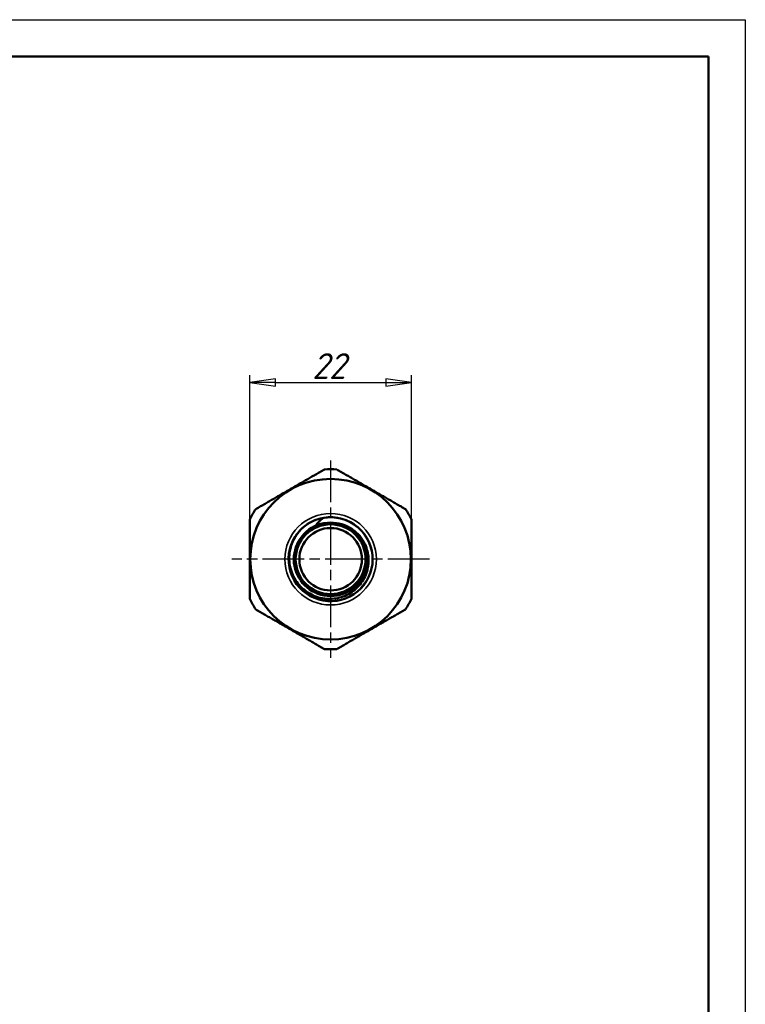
# Model space of a CAD drawing. Header units: millimetres. Extents: x 0 to 436, y -69 to 297.
# Tile 15 of 16: x 111 to 210, y 163 to 297. Entities that reach past the tile are written whole.
import ezdxf

# ---------------------------------------------------------------- set-up
doc = ezdxf.new("R2010")
doc.units = ezdxf.units.MM
doc.linetypes.add('CHAIN', pattern=[0.7087, 0.4724, -0.0591, 0.1181, -0.0591])
for name, color, linetype, lineweight in [('Видимые тонкие (ГОСТ)', 7, 'Continuous', 35), ('Видимый контур (ГОСТ)', 7, 'Continuous', 50), ('Кромка (ГОСТ)', 7, 'Continuous', 50), ('Маркер центра (ГОСТ)', 7, 'Continuous', 25), ('Размер (ГОСТ)', 7, 'Continuous', 25)]:
    doc.layers.add(name, color=color, linetype=linetype, lineweight=lineweight)
doc.styles.add('Обычный текст (ГОСТ)', font='GOST Common Italic.ttf')
doc.dimstyles.new('Обычный (ГОСТ)', dxfattribs={"dimtxt": 3.5, "dimasz": 3.5, "dimexe": 1, "dimexo": 0, "dimgap": 0.5, "dimtad": 1, "dimrnd": 1e-08, "dimtxsty": 'Обычный текст (ГОСТ)', "dimblk": 'Filled-1', "dimcen": 0.09, "dimdle": 15, "dimclrd": 256, "dimclre": 256, "dimclrt": 256, "dimazin": 2, "dimtfac": 0.714286, "dimtdec": 3, "dimtmove": 0, "dimatfit": 3, "dimfxl": 1, "dimtolj": 1, "dimlwd": 25, "dimlwe": 25, "dimarcsym": 0})

# ---------------------------------------------------------------- blocks, each defined once
blk = doc.blocks.new('Рамки ГОСТ_ граница 297x210')
at = {"layer": 'Кромка (ГОСТ)', "lineweight": 25}
for p, q in [((0, 297), (210, 297)), ((210, 297), (210, 0))]:
    blk.add_line(p, q, dxfattribs=at)
at = {"layer": 'Кромка (ГОСТ)'}
for p, q in [((205, 292), (20, 292)), ((205, 5), (205, 292))]:
    blk.add_line(p, q, dxfattribs=at)
blk = doc.blocks.new('Filled-1')
at = {"color": 0}
for p, q in [((0, 0), (-1, 0.143)), ((-1, 0.143), (-1, -0.143)), ((-1, 0), (0, 0)), ((-1, -0.143), (0, 0))]:
    blk.add_line(p, q, dxfattribs=at)
at = {"color": 0, "flags": 128}
blk.add_lwpolyline([(-1, -0.143), (0, 0), (-1, 0.143), (-1, -0.143)], dxfattribs=at)
at = {"color": 0}
blk.add_solid([(-1, -0.143), (0, 0), (-1, 0.143), (-1, -0.143)], dxfattribs=at)
blk = doc.blocks.new('*D13')
at = {"layer": 'Defpoints', "color": 0, "linetype": 'Continuous', "transparency": 16777216}
for p in [(164.63, 247.63), (142.63, 228.99), (164.63, 228.99)]:
    blk.add_point(p, dxfattribs=at)
at = {"layer": 'Размер (ГОСТ)', "linetype": 'Continuous', "lineweight": 25, "transparency": 16777216}
for p, q in [((142.63, 228.99), (142.63, 248.63)), ((164.63, 228.99), (164.63, 248.63)), ((146.13, 247.63), (161.13, 247.63))]:
    blk.add_line(p, q, dxfattribs=at)
at = {"layer": 'Размер (ГОСТ)', "linetype": 'Continuous', "lineweight": 25, "transparency": 16777216, "xscale": 3.5, "yscale": 3.5, "zscale": 3.5, "rotation": 180}
blk.add_blockref('Filled-1', (142.63, 247.63), dxfattribs=at)
at = {"layer": 'Размер (ГОСТ)', "linetype": 'Continuous', "lineweight": 25, "transparency": 16777216, "xscale": 3.5, "yscale": 3.5, "zscale": 3.5}
blk.add_blockref('Filled-1', (164.63, 247.63), dxfattribs=at)
at = {"layer": 'Размер (ГОСТ)', "linetype": 'Continuous', "lineweight": 25, "transparency": 16777216, "insert": (151.12, 251.63), "char_height": 3.5, "attachment_point": 1, "style": 'Обычный текст (ГОСТ)'}
blk.add_mtext('\\A1;22', dxfattribs=at)

msp = doc.modelspace()

# ---------------------------------------------------------------- linework, layer by layer
at = {"layer": 'Видимые тонкие (ГОСТ)'}
msp.add_circle((153.629, 223.6), 6.22, dxfattribs=at)
for points, knots in [([(152.581, 229.172), (154.203, 229.477), (155.952, 229.028), (157.228, 227.98), (158.503, 226.932), (159.282, 225.304), (159.298, 223.654), (159.314, 222.005), (158.567, 220.363), (157.313, 219.291), (156.06, 218.219), (154.324, 217.736), (152.697, 218.007), (151.072, 218.278), (149.586, 219.296), (148.748, 220.715), (147.91, 222.133), (147.733, 223.924), (148.279, 225.478)], [2.9556898, 2.9556898, 2.9556898, 2.9556898, 3.8294621, 3.8294621, 3.8294621, 4.7027908, 4.7027908, 4.7027908, 5.5756849, 5.5756849, 5.5756849, 6.4481532, 6.4481532, 6.4481532, 7.3202047, 7.3202047, 7.3202047, 8.1916702, 8.1916702, 8.1916702, 8.1916702]), ([(151.604, 228.203), (152.986, 228.811), (154.643, 228.752), (155.978, 228.046), (156.196, 227.931), (156.404, 227.8), (156.601, 227.653)], [2.727235, 2.727235, 2.727235, 2.727235, 3.6277032, 3.6277032, 3.6277032, 3.7744401, 3.7744401, 3.7744401, 3.7744401])]:
    msp.add_open_spline(points, degree=3, knots=knots, dxfattribs=at)
at = {"layer": 'Видимый контур (ГОСТ)'}
for radius in [10.923, 4.75, 4.25]:
    msp.add_circle((153.629, 223.6), radius, dxfattribs=at)
for radius, start, end in [(12.25, 86.10891, 93.89109), (12.25, 146.10891, 153.89109), (12.25, 26.10891, 33.89109), (4.999, 111.1108, 68.81572), (5.72, 118.15002, 122.20261), (12.25, 206.10891, 213.89109), (12.25, 326.10891, 333.89109), (12.25, 266.10891, 273.89109)]:
    msp.add_arc((153.629, 223.6), radius, start, end, dxfattribs=at)
for points in [[(143.46, 230.43), (148.129, 233.126), (152.797, 235.821)], [(154.46, 235.821), (159.129, 233.126), (163.797, 230.43)], [(142.629, 218.209), (142.629, 223.6), (142.629, 228.991)], [(164.629, 228.991), (164.629, 223.6), (164.629, 218.209)], [(152.797, 211.378), (148.129, 214.073), (143.46, 216.769)], [(163.797, 216.769), (159.129, 214.073), (154.46, 211.378)]]:
    msp.add_rational_spline(points, [1.00000128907, 1.11363779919, 1.00000128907], degree=2, dxfattribs=at)
for points, knots in [([(150.93, 228.643), (152.396, 229.427), (154.21, 229.528), (155.754, 228.91), (157.297, 228.293), (158.54, 226.969), (159.061, 225.391), (159.581, 223.814), (159.369, 222.011), (158.497, 220.597), (157.626, 219.184), (156.112, 218.186), (154.469, 217.942), (152.828, 217.698), (151.09, 218.212), (149.845, 219.31), (148.601, 220.407), (147.874, 222.066), (147.91, 223.724), (147.946, 225.382), (148.744, 227.007), (150.034, 228.049), (150.208, 228.19), (150.391, 228.32), (150.581, 228.438)], [2.6502821, 2.6502821, 2.6502821, 2.6502821, 3.52228, 3.52228, 3.52228, 4.3938332, 4.3938332, 4.3938332, 5.2649505, 5.2649505, 5.2649505, 6.1356409, 6.1356409, 6.1356409, 7.005913, 7.005913, 7.005913, 7.8757759, 7.8757759, 7.8757759, 8.745238, 8.745238, 8.745238, 8.8627363, 8.8627363, 8.8627363, 8.8627363]), ([(150.93, 228.643), (151.411, 228.9), (151.855, 229.045), (152.364, 229.158), (152.485, 229.176), (152.553, 229.18), (152.566, 229.18), (152.577, 229.179), (152.579, 229.179), (152.581, 229.178), (152.582, 229.178), (152.583, 229.177), (152.583, 229.177), (152.583, 229.176), (152.583, 229.176), (152.584, 229.175), (152.584, 229.175), (152.583, 229.174), (152.583, 229.174), (152.582, 229.173), (152.581, 229.172), (152.581, 229.172)], [-0.052404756, -0.052404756, -0.052404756, -0.052404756, -0.019191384, -0.019191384, -0.004287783, -0.004287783, -0.001754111, -0.001754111, -0.001108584, -0.001108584, -0.000860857, -0.000860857, -0.00072755, -0.00072755, -0.000623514, -0.000623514, -0.000510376, -0.000510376, -0.000340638, -0.000340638, 0, 0, 0, 0]), ([(152.581, 229.172), (152.392, 229.03), (152.214, 228.876), (151.887, 228.551), (151.739, 228.382), (151.604, 228.203)], [-0.14286556, -0.14286556, -0.14286556, -0.14286556, -0.0698732, -0.0698732, 0, 0, 0, 0]), ([(148.279, 225.478), (148.472, 226.076), (148.769, 226.638), (149.548, 227.651), (150.032, 228.093), (150.58, 228.44)], [-0.38330572, -0.38330572, -0.38330572, -0.38330572, -0.19461478, -0.19461478, 0, 0, 0, 0]), ([(151.604, 228.203), (151.603, 228.203), (151.603, 228.202), (151.602, 228.2), (151.602, 228.2), (151.602, 228.199), (151.602, 228.199), (151.602, 228.198), (151.603, 228.198), (151.603, 228.198), (151.604, 228.197), (151.605, 228.197), (151.606, 228.197), (151.61, 228.197), (151.614, 228.197), (151.635, 228.201), (151.663, 228.209), (151.728, 228.23), (151.774, 228.245), (151.828, 228.263)], [-0.283734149, -0.283734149, -0.283734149, -0.283734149, -0.28108413, -0.28108413, -0.279770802, -0.279770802, -0.278789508, -0.278789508, -0.277754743, -0.277754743, -0.27625669, -0.27625669, -0.273612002, -0.273612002, -0.264954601, -0.264954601, -0.235074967, -0.235074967, -0.196958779, -0.196958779, -0.196958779, -0.196958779]), ([(153.632, 228.578), (153.122, 228.579), (152.617, 228.505), (152.021, 228.33), (151.922, 228.297), (151.828, 228.263)], [0, 0, 0, 0, 0.15301499, 0.15301499, 0.18585003, 0.18585003, 0.18585003, 0.18585003]), ([(155.435, 228.261), (155.341, 228.295), (155.242, 228.328), (154.646, 228.504), (154.142, 228.578), (153.632, 228.578)], [0.05904019, 0.05904019, 0.05904019, 0.05904019, 0.07773639, 0.07773639, 0.16496358, 0.16496358, 0.16496358, 0.16496358]), ([(156.603, 227.655), (156.968, 227.403), (157.297, 227.105), (157.873, 226.427), (158.115, 226.05), (158.591, 225.042), (158.755, 224.388), (158.824, 223.046), (158.726, 222.371), (158.275, 221.089), (157.924, 220.495), (157.011, 219.47), (156.455, 219.049), (155.208, 218.441), (154.527, 218.261), (153.127, 218.171), (152.421, 218.264), (151.078, 218.716), (150.454, 219.074), (149.372, 220.013), (148.927, 220.586), (148.276, 221.878), (148.079, 222.586), (147.966, 224.043), (148.054, 224.779), (148.279, 225.478)], [-2.3740729, -2.3740729, -2.3740729, -2.3740729, -2.240883, -2.240883, -2.1066994, -2.1066994, -1.90575, -1.90575, -1.7026391, -1.7026391, -1.4973674, -1.4973674, -1.2899353, -1.2899353, -1.0803432, -1.0803432, -0.8685917, -0.8685917, -0.6546812, -0.6546812, -0.4386121, -0.4386121, -0.2203849, -0.2203849, 0, 0, 0, 0])]:
    msp.add_open_spline(points, degree=3, knots=knots, dxfattribs=at)
msp.add_open_spline([(155.435, 228.261), (155.848, 228.109), (156.24, 227.906), (156.603, 227.655)], degree=3, dxfattribs=at)
at = {"layer": 'Маркер центра (ГОСТ)', "linetype": 'CHAIN', "ltscale": 11.993792}
for p, q in [((153.629, 237.023), (153.629, 210.177)), ((153.629, 237.023), (153.629, 210.177)), ((167.052, 223.6), (140.205, 223.6)), ((167.052, 223.6), (140.205, 223.6))]:
    msp.add_line(p, q, dxfattribs=at)

# ---------------------------------------------------------------- block references
msp.add_blockref('Рамки ГОСТ_ граница 297x210', (0, 0))

# ---------------------------------------------------------------- dimensions: what is measured, and where the dimension line sits
at = {"layer": 'Размер (ГОСТ)', "linetype": 'Continuous', "lineweight": 25}
dim = msp.add_linear_dim(base=(164.629, 247.634), p1=(142.629, 228.991), p2=(164.629, 228.991), dimstyle='Обычный (ГОСТ)', override={"dimgap": 0.5, "dimdec": 2, "dimtol": 0, "dimlim": 0, "dimtp": 0, "dimtm": 0, "dimtdec": 3, "dimtofl": 0, "dimatfit": 1}, dxfattribs=at)
dim.commit()
dim.dimension.update_dxf_attribs({"geometry": '*D13', "text_midpoint": (153.629, 247.634), "dimtype": 160})

doc.saveas('drawing.dxf')
